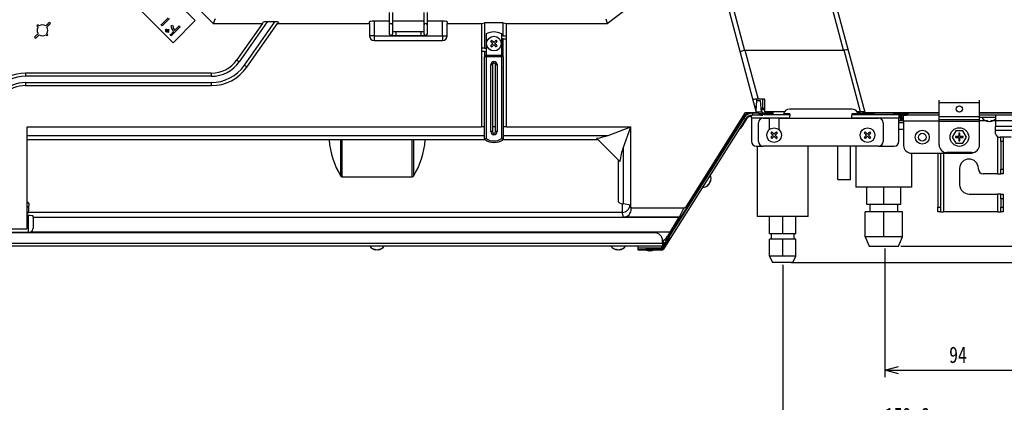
# Model space of a CAD drawing. Header units: millimetres. Extents: x 25 to 1935, y 715 to 2336.
# Tile 93 of 252: x 693 to 904, y 1781 to 1862. Entities that reach past the tile are written whole.
import ezdxf

# ---------------------------------------------------------------- set-up
doc = ezdxf.new("R2010")
doc.units = ezdxf.units.MM
doc.header["$LTSCALE"] = 2
doc.layers.get('0').update_dxf_attribs({"color": 2})
doc.styles.add('FS2312', font='simsun.ttf', dxfattribs={"width": 0.8})
doc.dimstyles.new('副本 STANDARD', dxfattribs={"dimtxt": 3.5, "dimasz": 3, "dimexe": 1.5, "dimexo": 0.5, "dimgap": 1.5, "dimtad": 1, "dimdec": 1, "dimlfac": 3, "dimdsep": 46, "dimtxsty": 'FS2312', "dimblk1": 'OPEN', "dimblk2": 'OPEN', "dimsah": 1, "dimcen": 0, "dimclrd": 4, "dimclre": 4, "dimclrt": 4, "dimadec": 0, "dimazin": 0, "dimtfac": 1, "dimtdec": 1, "dimtmove": 1, "dimatfit": 3, "dimldrblk": 'OPEN', "dimfxl": 1, "dimtolj": 1, "dimtzin": 0, "dimarcsym": 1})

# ---------------------------------------------------------------- blocks, each defined once
blk = doc.blocks.new('_OPEN')
at = {"color": 0}
for p, q in [((0, 0), (-1, 0)), ((-0.966, 0.259), (0, 0)), ((0, 0), (-0.966, -0.259))]:
    blk.add_line(p, q, dxfattribs=at)
blk = doc.blocks.new('*D121')
at = {"color": 4, "lineweight": -2, "transparency": 16777216}
for p, q in [((909.28, 1848.2), (909.28, 1785.97)), ((877.96, 1813.51), (877.96, 1785.97)), ((880.96, 1787.47), (906.28, 1787.47))]:
    blk.add_line(p, q, dxfattribs=at)
at = {"layer": 'Defpoints', "color": 0, "transparency": 16777216}
for p in [(909.28, 1848.7), (877.96, 1814.01), (909.28, 1787.47)]:
    blk.add_point(p, dxfattribs=at)
at = {"color": 4, "lineweight": -2, "transparency": 16777216, "xscale": 3, "yscale": 3, "zscale": 3, "rotation": 180}
blk.add_blockref('_OPEN', (877.96, 1787.47), dxfattribs=at)
at = {"color": 4, "lineweight": -2, "transparency": 16777216, "xscale": 3, "yscale": 3, "zscale": 3}
blk.add_blockref('_OPEN', (909.28, 1787.47), dxfattribs=at)
at = {"color": 4, "transparency": 16777216, "insert": (893.62, 1790.72), "char_height": 3.5, "attachment_point": 5, "style": 'FS2312'}
blk.add_mtext('\\A1;94', dxfattribs=at)
blk = doc.blocks.new('*D126')
at = {"color": 4, "lineweight": -2, "transparency": 16777216}
for p, q in [((909.28, 1848.2), (909.28, 1772.9)), ((856.08, 1810.01), (856.08, 1772.9)), ((859.08, 1774.4), (906.28, 1774.4))]:
    blk.add_line(p, q, dxfattribs=at)
at = {"layer": 'Defpoints', "color": 0, "transparency": 16777216}
for p in [(909.28, 1848.7), (856.08, 1810.51), (909.28, 1774.4)]:
    blk.add_point(p, dxfattribs=at)
at = {"color": 4, "lineweight": -2, "transparency": 16777216, "xscale": 3, "yscale": 3, "zscale": 3, "rotation": 180}
blk.add_blockref('_OPEN', (856.08, 1774.4), dxfattribs=at)
at = {"color": 4, "lineweight": -2, "transparency": 16777216, "xscale": 3, "yscale": 3, "zscale": 3}
blk.add_blockref('_OPEN', (909.28, 1774.4), dxfattribs=at)
at = {"color": 4, "transparency": 16777216, "insert": (882.68, 1777.65), "char_height": 3.5, "attachment_point": 5, "style": 'FS2312'}
blk.add_mtext('\\A1;159.6', dxfattribs=at)
blk = doc.blocks.new('*D127')
at = {"color": 4, "lineweight": -2, "transparency": 16777216}
for p, q in [((908.71, 1842.04), (924.39, 1842.04)), ((922.89, 1817.01), (922.89, 1839.04)), ((881.41, 1814.01), (924.39, 1814.01))]:
    blk.add_line(p, q, dxfattribs=at)
at = {"layer": 'Defpoints', "color": 0, "transparency": 16777216}
for p in [(908.21, 1842.04), (922.89, 1842.04), (880.91, 1814.01)]:
    blk.add_point(p, dxfattribs=at)
at = {"color": 4, "lineweight": -2, "transparency": 16777216, "xscale": 3, "yscale": 3, "zscale": 3}
for p, rotation in [((922.89, 1842.04), 90), ((922.89, 1814.01), 270)]:
    blk.add_blockref('_OPEN', p, dxfattribs=dict(at, rotation=rotation))
at = {"color": 4, "transparency": 16777216, "insert": (919.17, 1828.03), "char_height": 3.5, "attachment_point": 5, "rotation": 90, "style": 'FS2312'}
blk.add_mtext('\\A1;(84)', dxfattribs=at)
blk = doc.blocks.new('*D128')
at = {"color": 4, "lineweight": -2, "transparency": 16777216}
for p, q in [((908.71, 1842.04), (936.7, 1842.04)), ((935.2, 1813.51), (935.2, 1839.04)), ((857.89, 1810.51), (936.7, 1810.51))]:
    blk.add_line(p, q, dxfattribs=at)
at = {"layer": 'Defpoints', "color": 0, "transparency": 16777216}
for p in [(908.21, 1842.04), (935.2, 1842.04), (857.39, 1810.51)]:
    blk.add_point(p, dxfattribs=at)
at = {"color": 4, "lineweight": -2, "transparency": 16777216, "xscale": 3, "yscale": 3, "zscale": 3}
for p, rotation in [((935.2, 1842.04), 90), ((935.2, 1810.51), 270)]:
    blk.add_blockref('_OPEN', p, dxfattribs=dict(at, rotation=rotation))
at = {"color": 4, "transparency": 16777216, "insert": (931.49, 1826.28), "char_height": 3.5, "attachment_point": 5, "rotation": 90, "style": 'FS2312'}
blk.add_mtext('\\A1;(95)', dxfattribs=at)
blk = doc.blocks.new('*D132')
at = {"color": 4, "lineweight": -2, "transparency": 16777216}
for p, q in [((854.24, 2094.04), (944.73, 2094.04)), ((943.23, 2091.04), (943.23, 1845.04)), ((908.71, 1842.04), (944.73, 1842.04))]:
    blk.add_line(p, q, dxfattribs=at)
at = {"layer": 'Defpoints', "color": 0, "transparency": 16777216}
for p in [(853.74, 2094.04), (908.21, 1842.04), (943.23, 1842.04)]:
    blk.add_point(p, dxfattribs=at)
at = {"color": 4, "lineweight": -2, "transparency": 16777216, "xscale": 3, "yscale": 3, "zscale": 3}
for p, rotation in [((943.23, 2094.04), 90), ((943.23, 1842.04), 270)]:
    blk.add_blockref('_OPEN', p, dxfattribs=dict(at, rotation=rotation))
at = {"color": 4, "transparency": 16777216, "insert": (939.98, 1968.04), "char_height": 3.5, "attachment_point": 5, "rotation": 90, "style": 'FS2312'}
blk.add_mtext('\\A1;756', dxfattribs=at)

msp = doc.modelspace()

# ---------------------------------------------------------------- linework, layer by layer
at = {"color": 2, "linetype": 'Continuous', "lineweight": 30}
for p, q in [((676.911, 1918.923), (734.157, 1861.677)), ((873.745, 1842.577), (860.176, 1893.216)), ((869.137, 1855.911), (862.985, 1878.871)), ((730.283, 1862.252), (716.141, 1876.394)), ((711.427, 1871.68), (725.569, 1857.538)), ((818.511, 1861.677), (828.199, 1869.011)), ((843.329, 1869.011), (850.411, 1842.577)), ((771.811, 1863.997), (771.811, 1861.336)), ((772.578, 1861.336), (772.578, 1863.997)), ((779.245, 1863.997), (779.245, 1861.336)), ((780.011, 1861.336), (780.011, 1863.997)), ((845.301, 1865.513), (847.878, 1855.895)), ((699.027, 1861.862), (698.277, 1861.112)), ((699.263, 1861.627), (699.027, 1861.862)), ((723.065, 1861.425), (724.509, 1862.869)), ((724.81, 1862.742), (723.212, 1861.143)), ((725.569, 1857.538), (730.283, 1862.252)), ((734.564, 1862.66), (734.157, 1861.677)), ((745.702, 1862.005), (739.727, 1853.471)), ((740.819, 1852.706), (747.33, 1862.005)), ((744.659, 1861.677), (744.831, 1861.923)), ((747.33, 1862.005), (745.702, 1862.005)), ((748.086, 1861.923), (747.914, 1861.677)), ((767.578, 1861.677), (767.578, 1862.005)), ((771.811, 1862.127), (768.578, 1862.127)), ((768.578, 1862.127), (768.578, 1859.011)), ((779.245, 1862.127), (772.578, 1862.127)), ((783.245, 1862.127), (780.011, 1862.127)), ((783.245, 1859.011), (783.245, 1862.127)), ((784.245, 1862.005), (784.245, 1861.677)), ((791.578, 1861.677), (792.245, 1861.759)), ((792.245, 1861.759), (792.245, 1856.356)), ((796.245, 1861.759), (792.245, 1861.759)), ((796.245, 1861.759), (796.911, 1861.677)), ((796.245, 1859.022), (796.245, 1861.759)), ((818.182, 1862.66), (818.511, 1861.677)), ((696.635, 1861.356), (696.4, 1861.12)), ((696.4, 1861.12), (696.644, 1860.876)), ((696.879, 1861.112), (696.635, 1861.356)), ((698.512, 1860.876), (699.263, 1861.627)), ((698.846, 1861.209), (698.61, 1861.445)), ((723.212, 1861.143), (723.006, 1861.349)), ((724.187, 1859.803), (723.972, 1859.825)), ((723.988, 1860.444), (724.203, 1860.421)), ((724.588, 1859.748), (724.373, 1859.77)), ((724.39, 1860.408), (724.605, 1860.385)), ((725.034, 1859.264), (725.64, 1859.87)), ((725.103, 1861.139), (725.434, 1861.251)), ((727.096, 1860.898), (725.171, 1858.972)), ((725.881, 1860.111), (726.882, 1861.112)), ((726.882, 1861.112), (727.096, 1860.898)), ((734.157, 1861.677), (744.659, 1861.677)), ((744.659, 1861.677), (739.18, 1853.853)), ((741.365, 1852.324), (747.914, 1861.677)), ((747.914, 1861.677), (767.578, 1861.677)), ((767.578, 1861.677), (767.578, 1859.011)), ((771.811, 1861.336), (771.811, 1859.464)), ((772.578, 1859.464), (772.578, 1861.336)), ((778.578, 1859.875), (773.245, 1859.875)), ((773.245, 1859.875), (773.245, 1859.109)), ((778.578, 1859.875), (778.578, 1859.109)), ((779.245, 1861.336), (779.245, 1859.464)), ((780.011, 1859.464), (780.011, 1861.336)), ((784.245, 1861.677), (791.578, 1861.677)), ((784.245, 1859.011), (784.245, 1861.677)), ((791.578, 1861.677), (791.578, 1856.344)), ((796.911, 1859.011), (796.911, 1861.677)), ((796.911, 1861.677), (818.511, 1861.677)), ((696.644, 1859.479), (695.893, 1858.728)), ((695.893, 1858.728), (696.129, 1858.492)), ((696.129, 1858.492), (696.879, 1859.243)), ((698.277, 1859.243), (698.521, 1858.999)), ((698.757, 1859.234), (698.512, 1859.479)), ((698.521, 1858.999), (698.757, 1859.234)), ((725.171, 1858.972), (724.984, 1859.159)), ((768.578, 1859.011), (767.578, 1859.011)), ((768.578, 1859.011), (768.578, 1858.011)), ((768.578, 1859.011), (783.245, 1859.011)), ((768.578, 1858.011), (783.245, 1858.011)), ((773.245, 1859.109), (778.578, 1859.109)), ((778.578, 1859.109), (778.578, 1859.109)), ((783.245, 1859.011), (784.245, 1859.011)), ((783.245, 1859.011), (783.245, 1858.011)), ((792.578, 1859.397), (792.578, 1854.844)), ((795.911, 1854.844), (795.911, 1859.397)), ((796.245, 1859.022), (795.911, 1859.022)), ((796.245, 1858.332), (795.911, 1858.332)), ((796.245, 1859.022), (796.911, 1859.011)), ((796.245, 1858.332), (796.911, 1858.344)), ((796.245, 1854.511), (796.245, 1858.332)), ((796.911, 1858.344), (796.911, 1859.011)), ((796.911, 1839.509), (796.911, 1858.344)), ((792.245, 1856.356), (791.578, 1856.344)), ((791.578, 1856.344), (791.578, 1855.677)), ((791.578, 1855.677), (791.578, 1839.509)), ((792.245, 1855.666), (791.578, 1855.677)), ((792.245, 1856.356), (792.578, 1856.356)), ((792.245, 1855.666), (792.245, 1854.511)), ((792.245, 1855.666), (792.578, 1855.666)), ((847.995, 1855.911), (850.807, 1845.418)), ((847.995, 1855.911), (869.137, 1855.911)), ((872.778, 1842.775), (869.254, 1855.924)), ((792.245, 1836.844), (792.245, 1854.511)), ((792.578, 1854.511), (792.245, 1854.511)), ((792.578, 1854.511), (792.578, 1854.844)), ((792.578, 1854.844), (795.911, 1854.844)), ((795.911, 1854.511), (792.578, 1854.511)), ((792.578, 1854.511), (792.578, 1837.016)), ((794.245, 1853.177), (794.245, 1853.511)), ((795.911, 1854.844), (795.911, 1854.511)), ((795.911, 1837.016), (795.911, 1854.511)), ((796.245, 1854.511), (795.911, 1854.511)), ((796.245, 1854.511), (796.245, 1836.844)), ((793.578, 1838.511), (793.578, 1852.844)), ((793.578, 1852.844), (793.911, 1852.844)), ((793.911, 1852.844), (793.911, 1838.511)), ((794.578, 1838.511), (794.578, 1852.844)), ((794.578, 1852.844), (794.911, 1852.844)), ((794.911, 1852.844), (794.911, 1838.511)), ((733.719, 1851.011), (693.937, 1851.011)), ((693.937, 1851.011), (693.937, 1850.344)), ((733.719, 1850.344), (693.937, 1850.344)), ((733.719, 1851.011), (733.719, 1850.344)), ((693.937, 1849.011), (693.937, 1848.344)), ((693.937, 1849.011), (733.719, 1849.011)), ((693.937, 1848.344), (733.719, 1848.344)), ((733.719, 1849.011), (733.719, 1848.344)), ((850.442, 1844.842), (850.262, 1843.134)), ((850.461, 1845.144), (850.317, 1842.928)), ((850.461, 1845.144), (851.361, 1845.144)), ((850.502, 1845.418), (850.474, 1845.144)), ((852.245, 1845.418), (850.807, 1845.418)), ((851.517, 1842.744), (851.361, 1845.144)), ((852.245, 1842.775), (852.245, 1845.418)), ((889.578, 1844.677), (889.578, 1845.255)), ((898.245, 1844.677), (898.245, 1845.255)), ((850.334, 1843.177), (850.267, 1843.177)), ((850.349, 1843.421), (850.292, 1843.421)), ((850.367, 1842.744), (851.728, 1842.744)), ((851.745, 1843.421), (851.473, 1843.421)), ((852.245, 1843.177), (851.489, 1843.177)), ((851.728, 1842.377), (851.728, 1842.744)), ((856.486, 1842.775), (852.245, 1842.775)), ((853.961, 1842.775), (853.961, 1842.077)), ((853.961, 1842.775), (853.961, 1842.077)), ((870.911, 1843.344), (857.578, 1843.344)), ((872.778, 1842.775), (872.004, 1842.775)), ((898.245, 1844.677), (889.578, 1844.677)), ((889.578, 1841.677), (889.578, 1844.677)), ((898.245, 1841.677), (898.245, 1844.677)), ((847.739, 1841.418), (831.643, 1815.847)), ((848.105, 1841.187), (832.01, 1815.617)), ((835.566, 1822.657), (848.105, 1842.577)), ((846.745, 1839.978), (847.711, 1841.513)), ((847.752, 1841.439), (847.711, 1841.513)), ((847.753, 1840.627), (847.916, 1840.525)), ((848.363, 1841.234), (847.916, 1840.525)), ((848.105, 1842.577), (850.411, 1842.577)), ((848.363, 1841.234), (848.207, 1841.332)), ((849.112, 1842.511), (849.517, 1842.511)), ((849.345, 1841.811), (849.411, 1841.718)), ((849.406, 1842.027), (849.406, 1841.811)), ((849.411, 1841.811), (849.406, 1841.811)), ((849.411, 1841.477), (849.411, 1842.027)), ((849.411, 1841.477), (857.578, 1841.477)), ((849.411, 1841.477), (849.411, 1836.411)), ((849.517, 1842.511), (850.228, 1842.511)), ((849.517, 1842.511), (849.537, 1842.474)), ((849.657, 1842.044), (849.657, 1842.477)), ((850.978, 1842.477), (849.657, 1842.477)), ((851.383, 1842.044), (849.657, 1842.044)), ((850.228, 1842.577), (850.228, 1842.477)), ((850.978, 1842.477), (850.978, 1842.05)), ((850.978, 1842.377), (851.728, 1842.377)), ((850.978, 1842.244), (852.645, 1842.244)), ((851.383, 1842.044), (850.978, 1842.05)), ((851.383, 1842.044), (851.833, 1842.044)), ((851.728, 1842.511), (852.51, 1842.511)), ((851.911, 1841.411), (853.245, 1841.411)), ((857.578, 1842.077), (852.099, 1842.077)), ((852.51, 1842.511), (852.51, 1842.244)), ((852.51, 1842.511), (853.961, 1842.511)), ((852.645, 1842.077), (852.645, 1842.244)), ((853.961, 1842.244), (852.645, 1842.244)), ((853.245, 1838.95), (853.245, 1841.411)), ((855.245, 1841.411), (855.245, 1838.95)), ((855.245, 1841.411), (876.578, 1841.411)), ((857.578, 1842.344), (856.287, 1842.344)), ((857.578, 1842.344), (857.578, 1841.976)), ((857.578, 1841.477), (857.578, 1841.976)), ((857.578, 1841.411), (857.578, 1841.477)), ((872.202, 1842.344), (870.911, 1842.344)), ((870.911, 1842.344), (870.911, 1841.976)), ((870.911, 1842.244), (871.978, 1842.244)), ((880.978, 1842.077), (870.911, 1842.077)), ((870.911, 1841.477), (870.911, 1841.976)), ((870.911, 1841.477), (880.978, 1841.477)), ((870.911, 1841.411), (870.911, 1841.477)), ((873.411, 1842.244), (871.978, 1842.244)), ((872.147, 1842.511), (875.628, 1842.511)), ((873.411, 1842.267), (873.411, 1842.077)), ((873.411, 1842.267), (877.572, 1842.267)), ((873.745, 1842.577), (889.578, 1842.577)), ((875.628, 1842.577), (875.628, 1842.267)), ((877.572, 1842.267), (882.078, 1842.267)), ((879.861, 1842.267), (879.861, 1842.577)), ((879.861, 1842.511), (885.228, 1842.511)), ((880.978, 1842.077), (880.978, 1841.477)), ((881.145, 1842.077), (880.978, 1842.077)), ((881.145, 1841.811), (880.978, 1841.811)), ((881.278, 1841.744), (880.978, 1841.744)), ((880.978, 1836.411), (880.978, 1841.477)), ((881.978, 1840.811), (880.978, 1840.811)), ((881.311, 1842.244), (882.978, 1842.244)), ((881.311, 1842.044), (881.311, 1842.244)), ((881.311, 1842.044), (882.573, 1842.044)), ((881.311, 1841.277), (881.311, 1841.644)), ((881.311, 1841.277), (881.578, 1841.277)), ((881.311, 1840.944), (881.311, 1841.277)), ((881.578, 1840.944), (881.311, 1840.944)), ((881.578, 1841.277), (881.578, 1841.644)), ((881.578, 1841.644), (881.978, 1841.644)), ((881.978, 1841.611), (881.578, 1841.611)), ((881.578, 1841.277), (881.578, 1840.944)), ((881.911, 1840.929), (881.911, 1841.277)), ((881.978, 1841.277), (881.911, 1841.277)), ((881.911, 1840.929), (881.96, 1840.895)), ((881.978, 1840.844), (881.978, 1842.044)), ((881.978, 1840.844), (889.573, 1840.844)), ((881.978, 1840.844), (881.978, 1835.544)), ((882.078, 1842.244), (882.078, 1842.267)), ((882.978, 1842.05), (882.573, 1842.044)), ((889.578, 1842.044), (882.573, 1842.044)), ((889.578, 1842.477), (882.978, 1842.477)), ((882.978, 1842.05), (882.978, 1842.477)), ((885.228, 1842.577), (885.228, 1842.477)), ((886.728, 1842.477), (886.728, 1842.577)), ((886.728, 1842.511), (889.578, 1842.511)), ((889.573, 1840.844), (889.573, 1842.044)), ((889.578, 1840.836), (889.573, 1840.844)), ((898.245, 1841.677), (889.578, 1841.677)), ((889.578, 1841.011), (889.578, 1841.677)), ((898.245, 1841.011), (889.578, 1841.011)), ((889.578, 1840.677), (889.578, 1841.011)), ((898.245, 1840.677), (889.578, 1840.677)), ((889.578, 1835.677), (889.578, 1840.677)), ((898.245, 1842.577), (905.412, 1842.577)), ((898.245, 1842.511), (899.561, 1842.511)), ((907.478, 1842.477), (898.245, 1842.477)), ((907.478, 1842.044), (898.245, 1842.044)), ((898.245, 1841.011), (898.245, 1841.677)), ((901.645, 1841.511), (898.245, 1841.511)), ((898.245, 1840.677), (898.245, 1841.011)), ((899.536, 1840.844), (898.245, 1840.844)), ((898.245, 1835.677), (898.245, 1840.677)), ((899.561, 1842.577), (899.561, 1842.477)), ((900.076, 1840.692), (900.076, 1840.752)), ((900.547, 1840.692), (900.547, 1840.752)), ((901.061, 1842.477), (901.061, 1842.577)), ((901.061, 1842.511), (907.411, 1842.511)), ((901.645, 1840.844), (901.087, 1840.844)), ((901.645, 1842.044), (901.645, 1840.844)), ((905.978, 1840.844), (901.645, 1840.844)), ((901.645, 1840.844), (901.645, 1839.587)), ((694.245, 1839.175), (694.245, 1817.677)), ((694.279, 1839.509), (791.578, 1839.509)), ((792.245, 1839.509), (791.578, 1839.509)), ((793.911, 1838.511), (793.578, 1838.511)), ((794.578, 1839.509), (793.911, 1839.509)), ((794.911, 1838.511), (794.578, 1838.511)), ((796.911, 1839.509), (796.245, 1839.509)), ((796.911, 1839.509), (823.578, 1839.509)), ((818.742, 1837.7), (823.578, 1839.509)), ((821.888, 1834.99), (823.578, 1839.509)), ((823.578, 1822.177), (823.578, 1839.509)), ((831.66, 1816.013), (846.117, 1838.981)), ((846.18, 1838.941), (846.117, 1838.981)), ((846.745, 1839.978), (846.808, 1839.939)), ((847.028, 1839.114), (846.865, 1839.217)), ((850.911, 1836.411), (850.911, 1840.411)), ((877.578, 1840.411), (877.578, 1836.411)), ((881.978, 1840.372), (880.978, 1840.372)), ((881.978, 1838.934), (880.978, 1838.934)), ((893.142, 1838.677), (892.372, 1837.344)), ((894.681, 1838.677), (893.142, 1838.677)), ((895.451, 1837.344), (894.681, 1838.677)), ((905.978, 1839.587), (901.645, 1839.587)), ((901.645, 1838.738), (901.645, 1839.587)), ((905.978, 1838.738), (901.645, 1838.738)), ((901.645, 1838.038), (901.645, 1838.738)), ((694.245, 1837.7), (792.245, 1837.7)), ((792.416, 1836.724), (694.245, 1836.724)), ((761.48, 1828.98), (761.48, 1836.724)), ((761.716, 1836.724), (761.716, 1828.827)), ((776.773, 1828.827), (776.773, 1836.724)), ((777.009, 1836.724), (777.009, 1828.98)), ((794.245, 1837.844), (794.245, 1838.177)), ((816.567, 1836.724), (796.074, 1836.724)), ((796.245, 1837.7), (818.742, 1837.7)), ((816.211, 1837.08), (821.211, 1832.08)), ((854.245, 1837.98), (853.773, 1838.451)), ((854.952, 1837.273), (854.48, 1837.744)), ((873.773, 1838.451), (873.538, 1838.215)), ((874.245, 1837.98), (873.773, 1838.451)), ((874.952, 1837.273), (874.48, 1837.744)), ((874.952, 1838.215), (874.716, 1838.451)), ((892.372, 1837.344), (893.142, 1836.011)), ((893.811, 1837.444), (893.111, 1837.444)), ((893.111, 1837.444), (893.111, 1837.244)), ((893.111, 1837.244), (893.811, 1837.244)), ((894.011, 1838.144), (893.811, 1838.144)), ((893.811, 1838.144), (893.811, 1837.444)), ((893.811, 1837.244), (893.811, 1836.544)), ((893.811, 1836.544), (894.011, 1836.544)), ((894.011, 1837.444), (894.011, 1838.144)), ((894.711, 1837.444), (894.011, 1837.444)), ((894.011, 1836.544), (894.011, 1837.244)), ((894.011, 1837.244), (894.711, 1837.244)), ((894.681, 1836.011), (895.451, 1837.344)), ((894.711, 1837.244), (894.711, 1837.444)), ((902.111, 1837.44), (902.111, 1829.477)), ((904.978, 1837.331), (902.645, 1837.331)), ((902.778, 1836.401), (902.778, 1837.331)), ((903.311, 1836.401), (902.778, 1836.401)), ((902.778, 1836.401), (902.778, 1830.477)), ((903.311, 1837.331), (903.311, 1836.401)), ((903.311, 1836.401), (903.311, 1830.477)), ((821.888, 1834.99), (821.888, 1823.063)), ((850.411, 1835.411), (851.911, 1835.411)), ((850.628, 1835.411), (850.628, 1820.311)), ((876.578, 1835.411), (851.911, 1835.411)), ((861.528, 1820.311), (861.528, 1835.411)), ((867.911, 1828.244), (867.911, 1835.411)), ((870.578, 1828.244), (870.578, 1835.411)), ((871.765, 1835.411), (871.765, 1826.601)), ((876.578, 1835.411), (879.978, 1835.411)), ((893.142, 1836.011), (894.681, 1836.011)), ((820.911, 1823.479), (820.911, 1832.379)), ((883.645, 1833.877), (896.311, 1833.877)), ((883.725, 1826.601), (883.725, 1833.877)), ((889.311, 1833.877), (889.311, 1822.311)), ((889.845, 1833.877), (889.845, 1822.311)), ((890.511, 1833.877), (890.511, 1821.311)), ((896.578, 1834.011), (891.245, 1834.011)), ((893.978, 1830.644), (893.978, 1827.144)), ((897.978, 1830.477), (897.978, 1830.644)), ((902.778, 1830.477), (903.311, 1830.477)), ((902.778, 1829.477), (902.778, 1830.477)), ((903.311, 1830.477), (903.311, 1829.477)), ((761.716, 1828.827), (776.773, 1828.827)), ((839.66, 1828.722), (839.454, 1828.834)), ((867.911, 1828.244), (870.578, 1828.244)), ((902.111, 1829.477), (898.978, 1829.477)), ((902.111, 1829.477), (902.778, 1829.477)), ((903.311, 1829.477), (902.778, 1829.477)), ((838.795, 1827.787), (838.985, 1827.65)), ((840.319, 1827.28), (840.268, 1827.312)), ((840.57, 1827.679), (840.519, 1827.711)), ((883.725, 1826.601), (871.765, 1826.601)), ((874.078, 1822.934), (874.078, 1826.601)), ((877.745, 1822.934), (877.745, 1826.601)), ((881.411, 1822.934), (881.411, 1826.601)), ((895.978, 1825.144), (902.111, 1825.144)), ((902.778, 1825.144), (902.111, 1825.144)), ((902.111, 1825.144), (902.111, 1821.311)), ((902.778, 1825.144), (903.311, 1825.144)), ((902.778, 1824.144), (902.778, 1825.144)), ((903.311, 1824.144), (902.778, 1824.144)), ((902.778, 1824.144), (902.778, 1822.311)), ((903.311, 1825.144), (903.311, 1824.144)), ((903.311, 1824.144), (903.311, 1822.311)), ((694.689, 1822.622), (694.245, 1822.177)), ((823.578, 1822.765), (821.888, 1823.063)), ((823.41, 1822.795), (823.578, 1822.234)), ((823.578, 1822.177), (834.706, 1822.177)), ((823.595, 1822.177), (823.64, 1822.027)), ((823.64, 1822.027), (823.636, 1822.177)), ((834.903, 1822.197), (833.902, 1820.177)), ((877.745, 1822.934), (874.078, 1822.934)), ((874.741, 1822.934), (874.741, 1821.346)), ((881.411, 1822.934), (877.745, 1822.934)), ((880.748, 1821.346), (880.748, 1822.934)), ((889.311, 1822.311), (889.845, 1822.311)), ((889.311, 1821.311), (889.311, 1822.311)), ((889.845, 1822.311), (889.845, 1821.311)), ((902.778, 1821.311), (902.778, 1822.311)), ((902.778, 1822.311), (903.311, 1822.311)), ((903.311, 1822.311), (903.311, 1821.311)), ((694.577, 1821.206), (694.245, 1820.874)), ((694.578, 1820.543), (694.245, 1820.543)), ((821.72, 1821.206), (694.577, 1821.206)), ((694.578, 1816.961), (694.578, 1820.543)), ((695.578, 1820.177), (695.578, 1820.432)), ((695.578, 1820.177), (833.902, 1820.177)), ((695.578, 1820.177), (695.578, 1817.859)), ((822.028, 1820.177), (821.72, 1821.206)), ((833.902, 1820.177), (822.028, 1820.177)), ((831.965, 1817.011), (833.902, 1820.177)), ((833.902, 1820.177), (833.902, 1820.177)), ((858.159, 1820.311), (850.628, 1820.311)), ((853.245, 1816.644), (853.245, 1820.311)), ((856.078, 1816.644), (856.078, 1820.311)), ((861.528, 1820.311), (858.159, 1820.311)), ((858.911, 1816.644), (858.911, 1820.311)), ((873.745, 1816.013), (873.745, 1821.346)), ((877.745, 1821.346), (873.745, 1821.346)), ((877.745, 1816.013), (877.745, 1821.346)), ((881.745, 1821.346), (877.745, 1821.346)), ((881.745, 1816.013), (881.745, 1821.346)), ((889.845, 1821.311), (889.311, 1821.311)), ((889.845, 1821.311), (890.511, 1821.311)), ((902.111, 1821.311), (890.511, 1821.311)), ((902.111, 1821.311), (902.778, 1821.311)), ((903.311, 1821.311), (902.778, 1821.311)), ((686.773, 1817.677), (694.245, 1817.677)), ((828.678, 1816.844), (683.961, 1816.844)), ((684.271, 1816.961), (694.578, 1816.961)), ((694.885, 1817.011), (695.127, 1817.011)), ((831.965, 1817.011), (695.127, 1817.011)), ((831.841, 1815.723), (830.42, 1813.466)), ((832.01, 1815.617), (830.589, 1813.36)), ((831.951, 1817.011), (831.404, 1816.116)), ((831.66, 1816.013), (831.722, 1815.973)), ((856.078, 1816.644), (853.245, 1816.644)), ((853.245, 1811.847), (853.245, 1815.514)), ((856.078, 1815.514), (853.245, 1815.514)), ((853.585, 1816.644), (853.585, 1815.514)), ((858.911, 1816.644), (856.078, 1816.644)), ((856.078, 1811.847), (856.078, 1815.514)), ((858.911, 1815.514), (856.078, 1815.514)), ((858.571, 1815.514), (858.571, 1816.644)), ((858.911, 1811.847), (858.911, 1815.514)), ((873.745, 1816.013), (874.578, 1814.013)), ((875.745, 1816.013), (873.745, 1816.013)), ((877.745, 1816.013), (875.745, 1816.013)), ((879.745, 1816.013), (877.745, 1816.013)), ((881.745, 1816.013), (879.745, 1816.013)), ((880.911, 1814.013), (881.745, 1816.013)), ((830.345, 1814.011), (682.828, 1814.011)), ((830.345, 1814.544), (683.009, 1814.544)), ((768.976, 1813.192), (768.976, 1813.252)), ((769.447, 1813.192), (769.447, 1813.252)), ((820.642, 1813.192), (820.642, 1813.252)), ((821.114, 1813.192), (821.114, 1813.252)), ((825.14, 1813.573), (825.14, 1814.011)), ((830.138, 1813.573), (825.14, 1813.573)), ((825.14, 1813.311), (825.14, 1813.573)), ((825.14, 1813.111), (825.14, 1813.311)), ((825.14, 1813.311), (826.807, 1813.311)), ((826.807, 1813.311), (826.807, 1813.111)), ((830.138, 1813.311), (826.807, 1813.311)), ((830.138, 1814.011), (830.138, 1813.573)), ((830.235, 1813.583), (830.138, 1813.573)), ((830.138, 1813.573), (830.138, 1813.311)), ((830.345, 1814.544), (830.345, 1815.177)), ((830.345, 1814.544), (830.345, 1814.011)), ((830.345, 1814.444), (830.476, 1814.444)), ((830.476, 1814.28), (830.345, 1814.239)), ((830.476, 1814.444), (830.476, 1814.28)), ((830.476, 1814.444), (830.525, 1814.444)), ((830.654, 1814.477), (830.755, 1814.414)), ((830.654, 1814.477), (830.654, 1814.358)), ((830.654, 1814.477), (830.654, 1814.477)), ((830.654, 1814.477), (830.654, 1814.477)), ((830.751, 1814.569), (830.777, 1814.61)), ((830.915, 1814.523), (830.777, 1814.61)), ((874.578, 1814.013), (875.002, 1814.013)), ((875.002, 1814.013), (880.911, 1814.013)), ((826.807, 1813.111), (825.14, 1813.111)), ((830.138, 1813.111), (826.807, 1813.111)), ((827.404, 1812.992), (827.404, 1813.052)), ((827.876, 1812.992), (827.876, 1813.052)), ((853.245, 1811.847), (853.911, 1810.514)), ((853.245, 1811.847), (853.911, 1810.514)), ((854.661, 1811.847), (853.245, 1811.847)), ((856.078, 1811.847), (854.661, 1811.847)), ((857.495, 1811.847), (856.078, 1811.847)), ((858.911, 1811.847), (857.495, 1811.847)), ((858.245, 1810.514), (858.911, 1811.847)), ((858.245, 1810.514), (858.911, 1811.847)), ((858.245, 1810.514), (853.911, 1810.514)), ((857.954, 1810.514), (858.245, 1810.514))]:
    msp.add_line(p, q, dxfattribs=at)
at = {"color": 2, "linetype": 'Continuous', "lineweight": 30, "flags": 128}
for points in [[(793.773, 1858.051), (793.744, 1858.022), (793.714, 1857.992), (793.685, 1857.963), (793.655, 1857.933), (793.626, 1857.904), (793.596, 1857.874), (793.567, 1857.845), (793.538, 1857.815)], [(793.538, 1857.815), (793.593, 1857.76), (793.65, 1857.703), (793.708, 1857.645), (793.767, 1857.586), (793.827, 1857.526), (793.887, 1857.466), (793.948, 1857.405), (794.009, 1857.344)], [(794.245, 1857.58), (794.184, 1857.641), (794.123, 1857.702), (794.063, 1857.762), (794.003, 1857.821), (793.944, 1857.88), (793.886, 1857.938), (793.829, 1857.995), (793.773, 1858.051)], [(794.716, 1858.051), (794.66, 1857.995), (794.603, 1857.938), (794.545, 1857.88), (794.487, 1857.821), (794.427, 1857.762), (794.367, 1857.702), (794.306, 1857.641), (794.245, 1857.58)], [(794.48, 1857.344), (794.542, 1857.405), (794.602, 1857.466), (794.663, 1857.526), (794.722, 1857.586), (794.781, 1857.645), (794.839, 1857.703), (794.896, 1857.76), (794.952, 1857.815)], [(794.952, 1857.815), (794.922, 1857.845), (794.893, 1857.874), (794.864, 1857.904), (794.834, 1857.933), (794.804, 1857.963), (794.775, 1857.992), (794.746, 1858.022), (794.716, 1858.051)], [(794.009, 1857.344), (793.948, 1857.283), (793.887, 1857.222), (793.827, 1857.162), (793.767, 1857.102), (793.708, 1857.043), (793.65, 1856.985), (793.593, 1856.928), (793.538, 1856.873)], [(793.538, 1856.873), (793.567, 1856.843), (793.596, 1856.814), (793.626, 1856.784), (793.655, 1856.755), (793.685, 1856.725), (793.714, 1856.696), (793.744, 1856.666), (793.773, 1856.637)], [(793.773, 1856.637), (793.829, 1856.693), (793.886, 1856.75), (793.944, 1856.808), (794.003, 1856.866), (794.063, 1856.926), (794.123, 1856.986), (794.184, 1857.047), (794.245, 1857.108)], [(794.245, 1857.108), (794.306, 1857.047), (794.367, 1856.986), (794.427, 1856.926), (794.487, 1856.866), (794.545, 1856.808), (794.603, 1856.75), (794.66, 1856.693), (794.716, 1856.637)], [(794.952, 1856.873), (794.896, 1856.928), (794.839, 1856.985), (794.781, 1857.043), (794.722, 1857.102), (794.663, 1857.162), (794.602, 1857.222), (794.542, 1857.283), (794.48, 1857.344)], [(794.716, 1856.637), (794.746, 1856.666), (794.775, 1856.696), (794.804, 1856.725), (794.834, 1856.755), (794.864, 1856.784), (794.893, 1856.814), (794.922, 1856.843), (794.952, 1856.873)], [(739.18, 1853.853), (739.191, 1853.846), (739.222, 1853.824), (739.273, 1853.789), (739.34, 1853.741), (739.423, 1853.683), (739.518, 1853.617), (739.62, 1853.546), (739.727, 1853.471)], [(740.819, 1852.706), (740.925, 1852.632), (741.028, 1852.56), (741.122, 1852.494), (741.205, 1852.436), (741.273, 1852.388), (741.323, 1852.353), (741.354, 1852.331), (741.365, 1852.324)], [(847.711, 1841.513), (847.779, 1841.622), (847.851, 1841.736), (847.927, 1841.856)], [(847.739, 1841.418), (847.753, 1841.409), (847.792, 1841.384), (847.852, 1841.347), (847.922, 1841.303), (847.992, 1841.258), (848.052, 1841.221), (848.092, 1841.196), (848.105, 1841.187)], [(847.927, 1841.856), (847.928, 1841.882), (847.93, 1841.957), (847.934, 1842.079), (847.94, 1842.243), (847.942, 1842.319)], [(848.998, 1842.577), (849.043, 1842.551), (849.095, 1842.521), (849.112, 1842.511)], [(846.117, 1838.981), (846.204, 1839.119), (846.29, 1839.256), (846.375, 1839.39), (846.457, 1839.521), (846.535, 1839.646), (846.61, 1839.764), (846.68, 1839.876), (846.745, 1839.978)], [(847.916, 1840.525), (847.743, 1840.25), (847.576, 1839.985), (847.423, 1839.741), (847.288, 1839.527), (847.178, 1839.352), (847.096, 1839.222), (847.045, 1839.141), (847.028, 1839.114)], [(853.773, 1838.451), (853.744, 1838.422), (853.714, 1838.392), (853.685, 1838.363), (853.655, 1838.333), (853.626, 1838.304), (853.596, 1838.274), (853.567, 1838.245), (853.538, 1838.215)], [(853.538, 1838.215), (853.593, 1838.16), (853.65, 1838.103), (853.708, 1838.045), (853.767, 1837.986), (853.827, 1837.926), (853.887, 1837.866), (853.948, 1837.805), (854.009, 1837.744)], [(854.009, 1837.744), (853.948, 1837.683), (853.887, 1837.622), (853.827, 1837.562), (853.767, 1837.502), (853.708, 1837.443), (853.65, 1837.385), (853.593, 1837.328), (853.538, 1837.273)], [(853.538, 1837.273), (853.567, 1837.243), (853.596, 1837.214), (853.626, 1837.184), (853.655, 1837.155), (853.685, 1837.125), (853.714, 1837.096), (853.744, 1837.066), (853.773, 1837.037)], [(853.773, 1837.037), (853.829, 1837.093), (853.886, 1837.15), (853.944, 1837.208), (854.003, 1837.266), (854.063, 1837.326), (854.123, 1837.386), (854.184, 1837.447), (854.245, 1837.508)], [(854.716, 1838.451), (854.66, 1838.395), (854.603, 1838.338), (854.545, 1838.28), (854.487, 1838.221), (854.427, 1838.162), (854.367, 1838.102), (854.306, 1838.041), (854.245, 1837.98)], [(854.245, 1837.508), (854.306, 1837.447), (854.367, 1837.386), (854.427, 1837.326), (854.487, 1837.266), (854.545, 1837.208), (854.603, 1837.15), (854.66, 1837.093), (854.716, 1837.037)], [(854.48, 1837.744), (854.542, 1837.805), (854.602, 1837.866), (854.663, 1837.926), (854.722, 1837.986), (854.781, 1838.045), (854.839, 1838.103), (854.896, 1838.16), (854.952, 1838.215)], [(854.952, 1838.215), (854.922, 1838.245), (854.893, 1838.274), (854.864, 1838.304), (854.834, 1838.333), (854.804, 1838.363), (854.775, 1838.392), (854.746, 1838.422), (854.716, 1838.451)], [(854.716, 1837.037), (854.746, 1837.066), (854.775, 1837.096), (854.804, 1837.125), (854.834, 1837.155), (854.864, 1837.184), (854.893, 1837.214), (854.922, 1837.243), (854.952, 1837.273)], [(873.538, 1838.215), (873.593, 1838.16), (873.65, 1838.103), (873.708, 1838.045), (873.767, 1837.986), (873.827, 1837.926), (873.887, 1837.866), (873.948, 1837.805), (874.009, 1837.744)], [(874.009, 1837.744), (873.948, 1837.683), (873.887, 1837.622), (873.827, 1837.562), (873.767, 1837.502), (873.708, 1837.443), (873.65, 1837.385), (873.593, 1837.328), (873.538, 1837.273)], [(873.538, 1837.273), (873.567, 1837.243), (873.596, 1837.214), (873.626, 1837.184), (873.655, 1837.155), (873.685, 1837.125), (873.714, 1837.096), (873.744, 1837.066), (873.773, 1837.037)], [(873.773, 1837.037), (873.829, 1837.093), (873.886, 1837.15), (873.944, 1837.208), (874.003, 1837.266), (874.063, 1837.326), (874.123, 1837.386), (874.184, 1837.447), (874.245, 1837.508)], [(874.716, 1838.451), (874.66, 1838.395), (874.603, 1838.338), (874.545, 1838.28), (874.487, 1838.221), (874.427, 1838.162), (874.367, 1838.102), (874.306, 1838.041), (874.245, 1837.98)], [(874.245, 1837.508), (874.306, 1837.447), (874.367, 1837.386), (874.427, 1837.326), (874.487, 1837.266), (874.545, 1837.208), (874.603, 1837.15), (874.66, 1837.093), (874.716, 1837.037)], [(874.48, 1837.744), (874.542, 1837.805), (874.602, 1837.866), (874.663, 1837.926), (874.722, 1837.986), (874.781, 1838.045), (874.839, 1838.103), (874.896, 1838.16), (874.952, 1838.215)], [(874.716, 1837.037), (874.746, 1837.066), (874.775, 1837.096), (874.804, 1837.125), (874.834, 1837.155), (874.864, 1837.184), (874.893, 1837.214), (874.922, 1837.243), (874.952, 1837.273)], [(830.777, 1814.61), (830.808, 1814.66), (830.868, 1814.756), (830.955, 1814.894), (831.065, 1815.069), (831.196, 1815.276), (831.341, 1815.507), (831.498, 1815.756), (831.66, 1816.013)], [(831.806, 1815.745), (831.729, 1815.623), (831.653, 1815.502), (831.579, 1815.383), (831.506, 1815.269), (831.437, 1815.159), (831.371, 1815.054), (831.31, 1814.956)], [(832.01, 1815.617), (831.996, 1815.625), (831.956, 1815.65), (831.897, 1815.688), (831.827, 1815.732), (831.756, 1815.776), (831.697, 1815.814), (831.657, 1815.839), (831.643, 1815.847)], [(830.235, 1813.583), (830.274, 1813.559), (830.309, 1813.536), (830.341, 1813.516), (830.369, 1813.499), (830.391, 1813.485), (830.407, 1813.475), (830.417, 1813.468), (830.42, 1813.466)], [(830.345, 1815.061), (830.382, 1815.016), (830.457, 1814.925), (830.527, 1814.84), (830.591, 1814.762), (830.646, 1814.695), (830.691, 1814.641), (830.724, 1814.601), (830.744, 1814.577), (830.751, 1814.569)], [(830.525, 1814.444), (830.522, 1814.454), (830.512, 1814.484), (830.495, 1814.533), (830.473, 1814.6), (830.446, 1814.682), (830.414, 1814.777), (830.38, 1814.883), (830.345, 1814.988)], [(830.654, 1814.477), (830.66, 1814.467), (830.67, 1814.447), (830.685, 1814.42), (830.705, 1814.385)]]:
    msp.add_lwpolyline(points, dxfattribs=at)
at = {"color": 2, "linetype": 'Continuous', "lineweight": 30}
for centre, radius in [((794.245, 1857.344), 1.567), ((893.911, 1843.344), 0.667), ((854.245, 1837.744), 1.567), ((874.245, 1837.744), 1.567), ((885.978, 1837.311), 1.5), ((893.911, 1837.344), 2), ((885.978, 1837.311), 0.833)]:
    msp.add_circle(centre, radius, dxfattribs=at)
for centre, radius, start, end in [((697.578, 1860.177), 1.167, 143.21321, 216.78679), ((697.578, 1860.177), 1.167, 53.21321, 126.78679), ((697.578, 1860.177), 1.167, 323.21321, 36.78679), ((772.158, 1861.289), 0.349, 83.90522, 172.20915), ((772.232, 1861.289), 0.349, 7.79085, 96.09478), ((779.591, 1861.289), 0.349, 83.90524, 172.20908), ((779.665, 1861.289), 0.349, 7.79072, 96.09487), ((794.245, 1856.511), 3.333, 60, 120), ((697.578, 1860.177), 1.167, 233.21321, 306.78679), ((768.578, 1859.011), 1, 180, 270), ((772.195, 1859.464), 0.383, 180, 0), ((779.628, 1859.464), 0.383, 180, 0), ((783.245, 1859.011), 1, 270, 0), ((733.719, 1857.677), 6.667, 270, 325), ((733.719, 1857.677), 7.333, 270, 325), ((792.578, 1854.511), 0.333, 90, 180), ((794.245, 1852.844), 0.667, 90, 180), ((794.245, 1852.844), 0.667, 0, 90), ((795.911, 1854.511), 0.333, 0, 90), ((733.719, 1857.677), 8.667, 270, 325), ((733.719, 1857.677), 9.333, 270, 325), ((794.245, 1852.844), 0.333, 90, 180), ((794.245, 1852.844), 0.333, 0, 90), ((693.937, 1841.677), 9.333, 90, 178), ((693.937, 1841.677), 8.667, 90, 178), ((693.937, 1841.677), 7.333, 90, 178), ((693.937, 1841.677), 6.667, 90, 178), ((857.578, 1842.011), 1.333, 90, 165.52249), ((870.911, 1842.011), 1.333, 14.47751, 90), ((849.657, 1840.211), 2.267, 90, 147.81149), ((849.657, 1840.211), 1.833, 90, 147.81149), ((849.406, 1840.577), 1.233, 90, 147.81149), ((851.911, 1840.411), 1, 90, 180), ((851.861, 1842.377), 0.133, 180, 270), ((871.978, 1841.911), 0.333, 30, 90), ((876.578, 1840.411), 1, 0, 90), ((881.145, 1841.644), 0.433, 0, 90), ((881.145, 1841.644), 0.167, 0, 90), ((881.911, 1841.611), 0.333, 180, 270), ((900.311, 1842.567), 1.889, 213.98165, 262.83344), ((899.722, 1841.721), 0.85, 262.03221, 277.96779), ((900.217, 1841.736), 1.053, 234.41301, 262.27841), ((900.453, 1841.736), 1.053, 234.412, 262.27942), ((900.17, 1841.736), 1.053, 277.72159, 305.58699), ((900.311, 1842.567), 1.889, 277.16656, 314.88744), ((900.406, 1841.736), 1.053, 277.72058, 305.588), ((900.901, 1841.721), 0.85, 262.03173, 277.96827), ((794.245, 1838.511), 0.667, 180, 270), ((794.245, 1838.511), 0.333, 180, 270), ((794.245, 1838.511), 0.333, 270, 0), ((794.245, 1838.511), 0.667, 270, 0), ((775.578, 1837.87), 16.667, 183.94487, 212.23603), ((762.911, 1837.87), 16.667, 327.76397, 356.05513), ((794.245, 1839.511), 3.333, 233.1301, 306.8699), ((794.245, 1839.511), 3, 236.25101, 303.74899), ((850.411, 1836.411), 1, 180, 270), ((851.911, 1836.411), 1, 180, 270), ((876.578, 1836.411), 1, 270, 0), ((879.978, 1836.411), 1, 270, 0), ((902.52, 1838.215), 0.893, 191.42274, 278.04939), ((883.645, 1835.544), 1.667, 180, 270), ((891.245, 1835.677), 1.667, 180, 270), ((896.578, 1835.677), 1.667, 270, 0), ((895.978, 1830.644), 2, 0, 180), ((896.311, 1835.544), 1.667, 270, 301.6966), ((898.978, 1830.477), 1, 180, 270), ((839.486, 1827.916), 1.053, 335.5319, 3.4003), ((839.887, 1828.527), 0.85, 319.84443, 335.77826), ((838.858, 1828.478), 1.889, 334.97805, 23.82984), ((839.611, 1828.115), 1.053, 335.53395, 3.39825), ((838.858, 1828.478), 1.889, 271.79313, 320.64492), ((839.511, 1827.956), 1.053, 292.22436, 320.09045), ((839.259, 1827.529), 0.85, 319.84443, 335.77826), ((839.636, 1828.155), 1.053, 292.22477, 320.08888), ((895.978, 1827.144), 2, 180, 270), ((821.72, 1822.873), 1.667, 270.00194, 357.45635), ((828.678, 1815.177), 1.667, 0, 90), ((769.211, 1815.067), 1.889, 213.98165, 262.83344), ((768.622, 1814.221), 0.85, 262.02889, 277.97111), ((769.117, 1814.236), 1.053, 234.41115, 262.27829), ((769.353, 1814.236), 1.053, 234.41115, 262.2783), ((769.07, 1814.236), 1.053, 277.72171, 305.58884), ((769.211, 1815.067), 1.889, 277.16656, 326.01835), ((769.306, 1814.236), 1.053, 277.72171, 305.58884), ((769.801, 1814.221), 0.85, 262.02889, 277.97111), ((820.878, 1815.067), 1.889, 213.98165, 262.83344), ((820.289, 1814.221), 0.85, 262.02891, 277.97109), ((820.784, 1814.236), 1.053, 234.4109, 262.27844), ((821.02, 1814.236), 1.053, 234.4109, 262.27844), ((820.737, 1814.236), 1.053, 277.72156, 305.5891), ((820.878, 1815.067), 1.889, 277.16656, 326.01835), ((820.972, 1814.236), 1.053, 277.72156, 305.5891), ((821.467, 1814.221), 0.85, 262.02876, 277.97124), ((830.138, 1813.644), 0.333, 270, 327.81149), ((830.138, 1813.644), 0.533, 270, 327.81149), ((829.899, 1815.844), 1.667, 290.25354, 296.91749), ((830.525, 1814.711), 0.267, 270, 298.86427), ((830.525, 1814.711), 0.267, 298.94722, 327.81149), ((829.899, 1815.844), 1.667, 300.894, 307.55794), ((827.64, 1814.867), 1.889, 248.34588, 262.83344), ((827.536, 1814.002), 1.019, 241.06571, 262.55203), ((827.775, 1814.011), 1.028, 241.16014, 262.4576), ((827.508, 1814.002), 1.019, 277.44863, 298.9341), ((827.64, 1814.867), 1.889, 277.16656, 291.65412), ((827.741, 1814.009), 1.026, 277.52318, 298.85955)]:
    msp.add_arc(centre, radius, start, end, dxfattribs=at)
for centre, major_axis, ratio, start_param, end_param in [((745.645, 1861.923), (0.816, 0.006), 0.1000778, 1.4997736, 3.0705699), ((747.272, 1861.923), (0.816, 0.006), 0.1000778, 6.2121625, 7.7829589), ((768.578, 1862.005), (1, 0), 0.1227846, 1.5707963, 3.1415927), ((783.245, 1862.005), (1, 0), 0.1227846, 0, 1.5707963), ((847.938, 1855.671), (0.966, 0.259), 0.2319326, 1.5707963, 3.1415927), ((848.466, 1853.701), (0.588, -2.194), 0.4401864, 3.0241875, 3.1415927), ((868.609, 1857.881), (-0.696, 1.942), 0.4794224, 2.971534, 3.0889392), ((869.201, 1855.671), (0.966, 0.259), 0.2319326, 0, 1.4533912), ((850.691, 1845.399), (1.035, 0.002), 0.0186338, 1.458342, 3.1465435), ((856.078, 1843.421), (0, 41.229), 0.1051042, 1.5223305, 1.5707963), ((856.078, 1843.421), (4.333, 0), 0.0174551, 2.6564649, 3.1415927), ((872.662, 1842.756), (1.035, 0.002), 0.0186338, 0.0049509, 1.458342), ((695.911, 1839.175), (0, 1.668), 0.9993908, 1.368941, 1.5707963), ((695.911, 1839.042), (0, 1.728), 0.9644913, 1.2971059, 1.5707963), ((807.726, 1840.057), (12.689, -0.935), 0.2521519, 5.4632281, 5.7821417), ((824.245, 1823.974), (-0.935, 12.689), 0.2521519, 0.5010436, 0.8593632), ((694.572, 1837.87), (0, 16.667), 0.0174551, 3.1590459, 3.5570882), ((824.245, 1823.479), (3.333, 0), 0.176327, 3.1415927, 3.9269908), ((821.721, 1837.87), (0, 16.667), 0.0047124, 2.6596469, 3.1241394), ((821.973, 1822.027), (-0.284, 1.832), 0.8967442, 3.0035012, 4.5742062), ((834.722, 1823.193), (-0.465, -0.907), 0.9809312, 0.4658134, 1.4808789), ((694.578, 1820.432), (1, 0), 0.1115637, 0, 1.5707963), ((694.578, 1817.859), (0, -1.015), 0.9848078, 0.581089, 1.5707963), ((694.578, 1817.977), (0, -1.015), 0.9848078, 0, 0.3122954), ((828.56, 1817.856), (-1.63, 2.908), 0.9997998, 3.1903742, 3.6524386)]:
    msp.add_ellipse(centre, major_axis=major_axis, ratio=ratio, start_param=start_param, end_param=end_param, dxfattribs=at)
for points, knots in [([(723.006, 1861.349), (722.999, 1861.359), (722.987, 1861.375), (722.979, 1861.397), (722.982, 1861.41), (722.991, 1861.421), (723.009, 1861.427), (723.035, 1861.428), (723.053, 1861.426), (723.065, 1861.425)], [0, 0, 0, 0, 0.249659, 0.3748258, 0.4376614, 0.4999616, 0.6397837, 0.7798508, 1, 1, 1, 1]), ([(723.972, 1859.825), (723.962, 1859.941), (723.946, 1860.148), (723.975, 1860.353), (723.988, 1860.444)], [0, 0, 0, 0, 0.55972781, 1, 1, 1, 1]), ([(724.203, 1860.421), (724.19, 1860.306), (724.167, 1860.1), (724.18, 1859.894), (724.187, 1859.803)], [0, 0, 0, 0, 0.55988923, 1, 1, 1, 1]), ([(724.373, 1859.77), (724.366, 1859.89), (724.354, 1860.103), (724.379, 1860.315), (724.39, 1860.408)], [0, 0, 0, 0, 0.5598632, 1, 1, 1, 1]), ([(724.605, 1860.385), (724.592, 1860.267), (724.568, 1860.055), (724.582, 1859.842), (724.588, 1859.748)], [0, 0, 0, 0, 0.56002421, 1, 1, 1, 1]), ([(725.64, 1859.87), (725.525, 1860.101), (725.319, 1860.512), (725.169, 1860.947), (725.103, 1861.139)], [0, 0, 0, 0, 0.5599423, 1, 1, 1, 1]), ([(725.434, 1861.251), (725.501, 1861.032), (725.622, 1860.64), (725.802, 1860.273), (725.881, 1860.111)], [0, 0, 0, 0, 0.5601278, 1, 1, 1, 1]), ([(773.245, 1859.875), (773.187, 1859.875), (773.018, 1859.875), (772.778, 1859.874), (772.635, 1859.872), (772.578, 1859.871)], [0, 0, 0, 0, 0.2385971, 0.6976588, 1, 1, 1, 1]), ([(779.245, 1859.871), (779.231, 1859.871), (779.139, 1859.873), (778.905, 1859.875), (778.686, 1859.875), (778.578, 1859.875)], [0, 0, 0, 0, 0.084878, 0.5505941, 1, 1, 1, 1]), ([(724.984, 1859.159), (724.974, 1859.172), (724.959, 1859.191), (724.945, 1859.219), (724.942, 1859.24), (724.952, 1859.254), (724.966, 1859.262), (724.994, 1859.266), (725.018, 1859.265), (725.034, 1859.264)], [0, 0, 0, 0, 0.249995, 0.3754117, 0.4993048, 0.5618796, 0.6246586, 0.7500633, 1, 1, 1, 1]), ([(772.298, 1859.098), (772.309, 1859.098), (772.351, 1859.1), (772.5, 1859.104), (772.751, 1859.107), (773.017, 1859.108), (773.186, 1859.109), (773.245, 1859.109)], [0, 0, 0, 0, 0.0823958, 0.3215831, 0.5849161, 0.8544633, 1, 1, 1, 1]), ([(778.578, 1859.109), (778.635, 1859.109), (778.802, 1859.108), (779.069, 1859.107), (779.337, 1859.103), (779.498, 1859.1), (779.571, 1859.096), (779.57, 1859.096), (779.57, 1859.096)], [0, 0, 0, 0, 0.1193874, 0.3488826, 0.578518, 0.8062039, 0.9503609, 1, 1, 1, 1]), ([(849.112, 1842.511), (849.014, 1842.505), (848.818, 1842.494), (848.506, 1842.387), (848.243, 1842.22), (848.052, 1842.038), (847.967, 1841.915), (847.927, 1841.856)], [0, 0, 0, 0, 0.2252993, 0.4525789, 0.6519355, 0.8346921, 1, 1, 1, 1]), ([(881.578, 1840.944), (881.581, 1840.944), (881.586, 1840.944), (881.629, 1840.944), (881.695, 1840.944), (881.766, 1840.944), (881.822, 1840.944), (881.842, 1840.944)], [0, 0, 0, 0, 0.2025067, 0.4526602, 0.6174058, 0.8621537, 1, 1, 1, 1]), ([(881.842, 1840.944), (881.858, 1840.943), (881.882, 1840.941), (881.904, 1840.932), (881.911, 1840.929)], [0, 0, 0, 0, 0.64990986, 1, 1, 1, 1]), ([(792.578, 1837.016), (792.577, 1837.016), (792.541, 1836.996), (792.469, 1836.959), (792.375, 1836.91), (792.303, 1836.873), (792.254, 1836.849), (792.248, 1836.846), (792.245, 1836.844)], [0, 0, 0, 0, 0.00415973, 0.22281198, 0.4354185, 0.62861725, 0.81416636, 1, 1, 1, 1]), ([(796.245, 1836.844), (796.242, 1836.846), (796.235, 1836.849), (796.187, 1836.873), (796.114, 1836.91), (796.02, 1836.959), (795.949, 1836.996), (795.912, 1837.016), (795.911, 1837.016)], [0, 0, 0, 0, 0.18583364, 0.37138275, 0.5645815, 0.77718802, 0.99584027, 1, 1, 1, 1]), ([(761.716, 1828.827), (761.695, 1828.829), (761.652, 1828.833), (761.582, 1828.867), (761.524, 1828.917), (761.493, 1828.962), (761.48, 1828.98)], [0, 0, 0, 0, 0.2066657, 0.4123125, 0.759833, 1, 1, 1, 1]), ([(777.009, 1828.98), (776.985, 1828.947), (776.946, 1828.894), (776.869, 1828.845), (776.813, 1828.829), (776.782, 1828.828), (776.773, 1828.827)], [0, 0, 0, 0, 0.4439452, 0.7009585, 0.9151606, 1, 1, 1, 1]), ([(694.245, 1823.499), (694.252, 1823.496), (694.382, 1823.429), (694.575, 1823.173), (694.689, 1822.878), (694.689, 1822.678), (694.689, 1822.622)], [0, 0, 0, 0, 0.0157096, 0.2740968, 0.7949713, 1, 1, 1, 1]), ([(830.235, 1813.583), (830.236, 1813.584), (830.244, 1813.593), (830.252, 1813.603), (830.26, 1813.611)], [0, 0, 0, 0, 0.0912854, 1, 1, 1, 1]), ([(830.861, 1814.166), (830.86, 1814.165), (830.823, 1814.107), (830.725, 1813.965), (830.563, 1813.788), (830.398, 1813.654), (830.294, 1813.622), (830.26, 1813.611)], [0, 0, 0, 0, 0.0038419, 0.2494702, 0.6221694, 0.8730527, 1, 1, 1, 1]), ([(830.568, 1814.011), (830.563, 1814.011), (830.544, 1814.01), (830.501, 1814.005), (830.441, 1813.972), (830.374, 1813.883), (830.329, 1813.779), (830.298, 1813.691), (830.281, 1813.645), (830.266, 1813.619), (830.261, 1813.612), (830.26, 1813.611)], [0, 0, 0, 0, 0.0219165, 0.094742, 0.3158864, 0.5364845, 0.7792526, 0.8746074, 0.9604906, 0.9938602, 1, 1, 1, 1]), ([(830.392, 1814.011), (830.396, 1814.011), (830.457, 1814.011), (830.514, 1814.011), (830.568, 1814.011)], [0, 0, 0, 0, 0.0661247, 1, 1, 1, 1]), ([(830.579, 1814.011), (830.578, 1814.011), (830.574, 1814.011), (830.57, 1814.011), (830.568, 1814.011)], [0, 0, 0, 0, 0.2313598, 1, 1, 1, 1]), ([(830.579, 1814.011), (830.619, 1814.016), (830.719, 1814.028), (830.801, 1814.09), (830.846, 1814.143), (830.861, 1814.166), (830.861, 1814.166)], [0, 0, 0, 0, 0.2873196, 0.7141469, 0.9956545, 1, 1, 1, 1]), ([(830.654, 1814.358), (830.657, 1814.36), (830.664, 1814.363), (830.686, 1814.375), (830.701, 1814.383), (830.705, 1814.385)], [0, 0, 0, 0, 0.4310289, 0.8612107, 1, 1, 1, 1]), ([(830.705, 1814.385), (830.716, 1814.391), (830.739, 1814.404), (830.752, 1814.412), (830.754, 1814.413), (830.755, 1814.414)], [0, 0, 0, 0, 0.4538908, 0.9090659, 1, 1, 1, 1]), ([(830.846, 1814.476), (830.858, 1814.442), (830.885, 1814.361), (830.897, 1814.253), (830.873, 1814.195), (830.861, 1814.166)], [0, 0, 0, 0, 0.2691813, 0.6345903, 1, 1, 1, 1]), ([(831.31, 1814.956), (831.233, 1814.853), (831.08, 1814.648), (830.949, 1814.549), (830.922, 1814.528), (830.915, 1814.523)], [0, 0, 0, 0, 0.4329223, 0.8647009, 1, 1, 1, 1])]:
    msp.add_open_spline(points, degree=3, knots=knots, dxfattribs=at)

# ---------------------------------------------------------------- dimensions: what is measured, and where the dimension line sits
dim = msp.add_linear_dim(base=(943.227, 1842.044), p1=(853.744, 2094.044), p2=(908.206, 1842.044), angle=90, dimstyle='副本 STANDARD')
dim.commit()
dim.dimension.update_dxf_attribs({"geometry": '*D132', "text_midpoint": (939.977, 1968.044)})
for base, p1, picture, middle in [((909.278, 1774.403), (856.078, 1810.514), '*D126', (882.678, 1777.653)), ((909.278, 1787.474), (877.957, 1814.013), '*D121', (893.617, 1790.724))]:
    dim = msp.add_linear_dim(base=base, p1=p1, p2=(909.278, 1848.704), dimstyle='副本 STANDARD')
    dim.commit()
    dim.dimension.update_dxf_attribs({"geometry": picture, "text_midpoint": middle})
for base, p1, picture, middle in [((935.204, 1842.044), (857.39, 1810.514), '*D128', (931.488, 1826.279)), ((922.89, 1842.044), (880.911, 1814.013), '*D127', (919.173, 1828.028))]:
    dim = msp.add_linear_dim(base=base, p1=p1, p2=(908.206, 1842.044), angle=90, text='(<>)', dimstyle='副本 STANDARD', override={"dimdec": 0})
    dim.commit()
    dim.dimension.update_dxf_attribs({"geometry": picture, "text_midpoint": middle})

doc.saveas('drawing.dxf')
